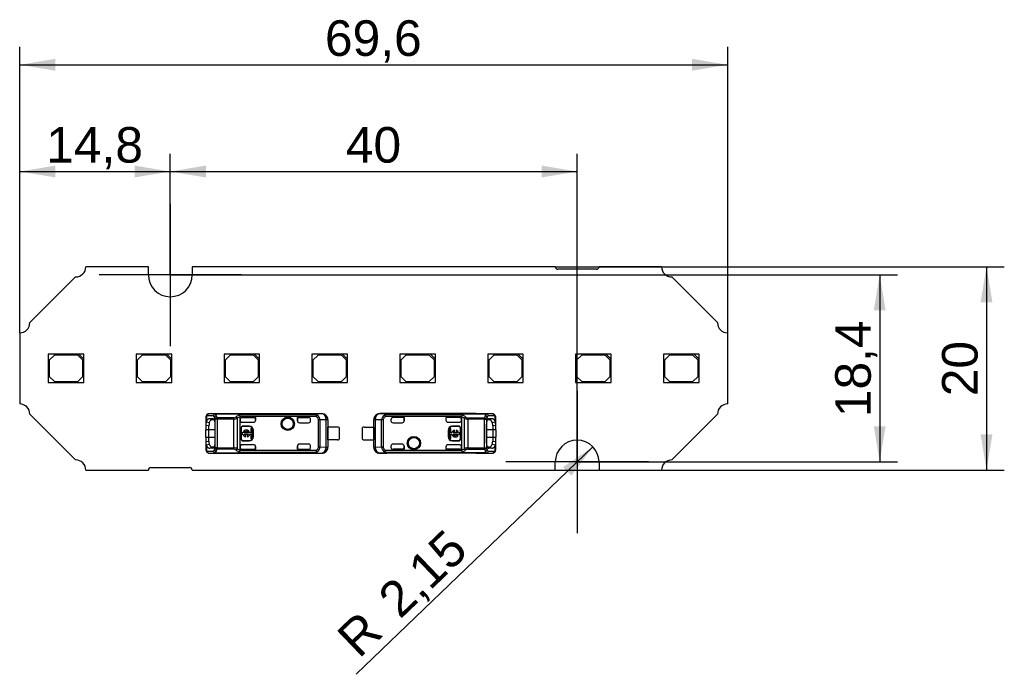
# Model space of a CAD drawing. Header units: millimetres. Extents: x 7 to 819, y 6 to 587.
# Tile 10 of 18: x 141 to 237, y 445 to 510. Entities that reach past the tile are written whole.
import ezdxf
from ezdxf.enums import TextEntityAlignment as Align
from ezdxf.lldxf.tags import DXFTag

# ---------------------------------------------------------------- set-up
doc = ezdxf.new("R2010")
doc.units = ezdxf.units.MM
doc.layers.add('Default', color=7, linetype='Continuous')
doc.layers.add('LINLED_70X20MM_2', color=7, linetype='Continuous')
doc.styles.add('SEACAD_Arial', font='arial.ttf')
tags = doc.linetypes.add('CENTER2', pattern=[28.575, 19.05, -3.175, 3.175, -3.175]).pattern_tags.tags
tags[10:11] = [DXFTag(74, 4), DXFTag(75, 0), DXFTag(340, '0'), DXFTag(46, 0.0), DXFTag(50, 0.0), DXFTag(44, 0.0), DXFTag(45, 0.0)]
tags[8:9] = [DXFTag(74, 4), DXFTag(75, 0), DXFTag(340, '0'), DXFTag(46, 0.0), DXFTag(50, 0.0), DXFTag(44, 0.0), DXFTag(45, 0.0)]
tags[6:7] = [DXFTag(74, 4), DXFTag(75, 0), DXFTag(340, '0'), DXFTag(46, 0.0), DXFTag(50, 0.0), DXFTag(44, 0.0), DXFTag(45, 0.0)]
tags[4:5] = [DXFTag(74, 4), DXFTag(75, 0), DXFTag(340, '0'), DXFTag(46, 0.0), DXFTag(50, 0.0), DXFTag(44, 0.0), DXFTag(45, 0.0)]
doc.dimstyles.new('ISO', dxfattribs={"dimtxt": 3.5, "dimasz": 3.5, "dimexe": 1.75, "dimexo": 0, "dimgap": 0.875, "dimtad": 1, "dimtxsty": 'SEACAD_Arial', "dimblk1": '_SE_FILLED', "dimblk2": '_SE_FILLED', "dimsah": 1, "dimcen": 1.75, "dimadec": 0, "dimazin": 0, "dimtfac": 0.5, "dimtdec": 3, "dimtmove": 0, "dimatfit": 3, "dimfxl": 1, "dimarcsym": 0})

# ---------------------------------------------------------------- blocks, each defined once
blk = doc.blocks.new('SEANNOT_GROUP19')
at = {"layer": 'Default', "color": 7, "linetype": 'CENTER2'}
for p, q in [((155.417, 491.546), (155.417, 477.546)), ((162.417, 484.546), (148.417, 484.546))]:
    blk.add_line(p, q, dxfattribs=at)
blk = doc.blocks.new('SEANNOT_GROUP20')
at = {"layer": 'Default', "color": 7, "linetype": 'CENTER2'}
for p, q in [((195.417, 473.146), (195.417, 459.146)), ((202.417, 466.146), (188.417, 466.146))]:
    blk.add_line(p, q, dxfattribs=at)
blk = doc.blocks.new('SE6')
at = {"layer": 'LINLED_70X20MM_2', "color": 7, "linetype": 'Continuous'}
for p, q in [((153.267, 485.346), (147.117, 485.346)), ((153.267, 484.546), (153.267, 485.346)), ((193.267, 485.346), (157.567, 485.346)), ((157.567, 485.346), (157.567, 484.546)), ((197.317, 485.096), (193.517, 485.096)), ((203.717, 485.346), (197.567, 485.346)), ((146.117, 484.346), (141.617, 479.846)), ((209.217, 479.846), (204.717, 484.346)), ((140.617, 478.846), (140.617, 471.846)), ((210.217, 471.846), (210.217, 478.846)), ((146.427, 476.746), (143.427, 476.746)), ((143.427, 476.746), (143.427, 473.946)), ((144.027, 476.646), (143.527, 476.146)), ((146.327, 476.646), (144.027, 476.646)), ((146.827, 476.146), (146.327, 476.646)), ((146.927, 476.746), (146.427, 476.746)), ((146.427, 476.746), (146.927, 476.246)), ((146.927, 476.246), (146.927, 476.746)), ((146.927, 473.946), (146.927, 476.246)), ((155.067, 476.746), (152.067, 476.746)), ((152.067, 476.746), (152.067, 473.946)), ((152.667, 476.646), (152.167, 476.146)), ((154.967, 476.646), (152.667, 476.646)), ((155.467, 476.146), (154.967, 476.646)), ((155.567, 476.746), (155.067, 476.746)), ((155.067, 476.746), (155.567, 476.246)), ((155.567, 476.246), (155.567, 476.746)), ((155.567, 473.946), (155.567, 476.246)), ((163.707, 476.746), (160.707, 476.746)), ((160.707, 476.746), (160.707, 473.946)), ((161.307, 476.646), (160.807, 476.146)), ((163.607, 476.646), (161.307, 476.646)), ((164.107, 476.146), (163.607, 476.646)), ((164.207, 476.746), (163.707, 476.746)), ((163.707, 476.746), (164.207, 476.246)), ((164.207, 476.246), (164.207, 476.746)), ((164.207, 473.946), (164.207, 476.246)), ((172.347, 476.746), (169.347, 476.746)), ((169.347, 476.746), (169.347, 473.946)), ((169.947, 476.646), (169.447, 476.146)), ((172.247, 476.646), (169.947, 476.646)), ((172.747, 476.146), (172.247, 476.646)), ((172.847, 476.746), (172.347, 476.746)), ((172.347, 476.746), (172.847, 476.246)), ((172.847, 476.246), (172.847, 476.746)), ((172.847, 473.946), (172.847, 476.246)), ((180.987, 476.746), (177.987, 476.746)), ((177.987, 476.746), (177.987, 473.946)), ((178.587, 476.646), (178.087, 476.146)), ((180.887, 476.646), (178.587, 476.646)), ((181.387, 476.146), (180.887, 476.646)), ((181.487, 476.746), (180.987, 476.746)), ((180.987, 476.746), (181.487, 476.246)), ((181.487, 476.246), (181.487, 476.746)), ((181.487, 473.946), (181.487, 476.246)), ((189.627, 476.746), (186.627, 476.746)), ((186.627, 476.746), (186.627, 473.946)), ((187.227, 476.646), (186.727, 476.146)), ((189.527, 476.646), (187.227, 476.646)), ((190.027, 476.146), (189.527, 476.646)), ((190.127, 476.746), (189.627, 476.746)), ((189.627, 476.746), (190.127, 476.246)), ((190.127, 476.246), (190.127, 476.746)), ((190.127, 473.946), (190.127, 476.246)), ((198.267, 476.746), (195.267, 476.746)), ((195.267, 476.746), (195.267, 473.946)), ((195.867, 476.646), (195.367, 476.146)), ((198.167, 476.646), (195.867, 476.646)), ((198.667, 476.146), (198.167, 476.646)), ((198.767, 476.746), (198.267, 476.746)), ((198.267, 476.746), (198.767, 476.246)), ((198.767, 476.246), (198.767, 476.746)), ((198.767, 473.946), (198.767, 476.246)), ((206.907, 476.746), (203.907, 476.746)), ((203.907, 476.746), (203.907, 473.946)), ((204.507, 476.646), (204.007, 476.146)), ((206.807, 476.646), (204.507, 476.646)), ((207.307, 476.146), (206.807, 476.646)), ((207.407, 476.746), (206.907, 476.746)), ((206.907, 476.746), (207.407, 476.246)), ((207.407, 476.246), (207.407, 476.746)), ((207.407, 473.946), (207.407, 476.246)), ((143.527, 476.146), (143.527, 474.546)), ((146.827, 474.546), (146.827, 476.146)), ((152.167, 476.146), (152.167, 474.546)), ((155.467, 474.546), (155.467, 476.146)), ((160.807, 476.146), (160.807, 474.546)), ((164.107, 474.546), (164.107, 476.146)), ((169.447, 476.146), (169.447, 474.546)), ((172.747, 474.546), (172.747, 476.146)), ((178.087, 476.146), (178.087, 474.546)), ((181.387, 474.546), (181.387, 476.146)), ((186.727, 476.146), (186.727, 474.546)), ((190.027, 474.546), (190.027, 476.146)), ((195.367, 476.146), (195.367, 474.546)), ((198.667, 474.546), (198.667, 476.146)), ((204.007, 476.146), (204.007, 474.546)), ((207.307, 474.546), (207.307, 476.146)), ((143.527, 474.546), (144.027, 474.046)), ((146.327, 474.046), (146.827, 474.546)), ((152.167, 474.546), (152.667, 474.046)), ((154.967, 474.046), (155.467, 474.546)), ((160.807, 474.546), (161.307, 474.046)), ((163.607, 474.046), (164.107, 474.546)), ((169.447, 474.546), (169.947, 474.046)), ((172.247, 474.046), (172.747, 474.546)), ((178.087, 474.546), (178.587, 474.046)), ((180.887, 474.046), (181.387, 474.546)), ((186.727, 474.546), (187.227, 474.046)), ((189.527, 474.046), (190.027, 474.546)), ((195.367, 474.546), (195.867, 474.046)), ((198.167, 474.046), (198.667, 474.546)), ((204.007, 474.546), (204.507, 474.046)), ((206.807, 474.046), (207.307, 474.546)), ((143.427, 473.946), (146.927, 473.946)), ((144.027, 474.046), (146.327, 474.046)), ((152.067, 473.946), (155.567, 473.946)), ((152.667, 474.046), (154.967, 474.046)), ((160.707, 473.946), (164.207, 473.946)), ((161.307, 474.046), (163.607, 474.046)), ((169.347, 473.946), (172.847, 473.946)), ((169.947, 474.046), (172.247, 474.046)), ((177.987, 473.946), (181.487, 473.946)), ((178.587, 474.046), (180.887, 474.046)), ((186.627, 473.946), (190.127, 473.946)), ((187.227, 474.046), (189.527, 474.046)), ((195.267, 473.946), (198.767, 473.946)), ((195.867, 474.046), (198.167, 474.046)), ((203.907, 473.946), (207.407, 473.946)), ((204.507, 474.046), (206.807, 474.046)), ((141.617, 470.846), (146.117, 466.346)), ((158.917, 470.49), (158.917, 469.743)), ((158.977, 470.646), (158.977, 470.092)), ((159.653, 470.673), (159.071, 470.687)), ((160.86, 470.887), (159.257, 470.887)), ((159.841, 470.873), (159.259, 470.887)), ((160.866, 470.887), (159.259, 470.887)), ((159.841, 470.873), (159.841, 470.867)), ((159.841, 470.873), (169.629, 470.873)), ((159.841, 470.867), (169.629, 470.867)), ((161.661, 470.488), (160.021, 470.488)), ((160.021, 470.488), (160.021, 470.362)), ((160.867, 470.896), (160.867, 470.887)), ((160.867, 470.896), (170.313, 470.896)), ((161.661, 470.362), (161.661, 470.488)), ((162.001, 470.439), (162.001, 467.453)), ((169.757, 470.782), (162.223, 470.782)), ((169.757, 470.602), (162.282, 470.602)), ((162.283, 470.302), (162.283, 470.584)), ((162.484, 470.502), (163.817, 470.502)), ((162.484, 470.502), (162.484, 470.501)), ((162.484, 470.501), (163.814, 470.501)), ((163.817, 470.502), (163.814, 470.501)), ((163.814, 470.251), (163.814, 470.501)), ((163.817, 470.256), (163.817, 470.502)), ((167.917, 470.502), (167.917, 470.196)), ((169.017, 470.502), (167.917, 470.502)), ((167.917, 470.502), (167.919, 470.501)), ((167.919, 470.196), (167.919, 470.501)), ((167.919, 470.501), (169.017, 470.501)), ((169.017, 470.501), (169.017, 470.502)), ((170.301, 470.88), (169.629, 470.873)), ((169.629, 470.867), (169.629, 470.873)), ((169.757, 470.782), (169.757, 470.602)), ((169.757, 470.602), (169.842, 470.768)), ((170.303, 470.88), (170.313, 470.896)), ((185.467, 470.896), (176.021, 470.896)), ((176.021, 470.896), (176.031, 470.88)), ((176.705, 470.873), (176.032, 470.88)), ((176.491, 470.768), (176.577, 470.602)), ((184.11, 470.782), (176.577, 470.782)), ((176.577, 470.602), (176.577, 470.782)), ((184.052, 470.602), (176.577, 470.602)), ((176.705, 470.873), (186.493, 470.873)), ((176.705, 470.873), (176.705, 470.867)), ((186.493, 470.867), (176.705, 470.867)), ((178.417, 470.502), (177.317, 470.502)), ((177.317, 470.502), (177.317, 470.501)), ((178.414, 470.501), (177.317, 470.501)), ((178.417, 470.502), (178.414, 470.501)), ((178.414, 470.501), (178.414, 470.196)), ((178.417, 470.196), (178.417, 470.502)), ((183.85, 470.502), (182.517, 470.502)), ((182.517, 470.502), (182.519, 470.501)), ((182.517, 470.502), (182.517, 470.256)), ((183.85, 470.501), (182.519, 470.501)), ((182.519, 470.501), (182.519, 470.247)), ((183.85, 470.501), (183.85, 470.502)), ((184.05, 470.584), (184.052, 470.602)), ((184.05, 470.584), (184.05, 470.302)), ((184.333, 467.453), (184.333, 470.439)), ((184.673, 470.488), (186.313, 470.488)), ((185.467, 470.887), (185.467, 470.896)), ((187.074, 470.887), (185.468, 470.887)), ((187.077, 470.887), (185.473, 470.887)), ((186.313, 470.362), (186.313, 470.488)), ((187.074, 470.887), (186.493, 470.873)), ((186.493, 470.867), (186.493, 470.873)), ((187.262, 470.687), (186.681, 470.673)), ((187.356, 470.092), (187.356, 470.646)), ((187.417, 469.743), (187.417, 470.49)), ((204.717, 466.346), (209.217, 470.846)), ((159.217, 469.702), (158.917, 469.743)), ((158.917, 469.743), (158.917, 469.296)), ((158.977, 470.091), (159.259, 470.018)), ((159.217, 469.296), (159.217, 469.702)), ((159.262, 470.411), (159.59, 470.409)), ((159.262, 470.411), (159.545, 470.309)), ((159.545, 470.309), (159.711, 470.308)), ((159.655, 470.385), (159.59, 470.409)), ((159.813, 469.796), (159.813, 468.096)), ((159.833, 467.531), (159.833, 470.362)), ((160.021, 470.362), (159.833, 470.362)), ((161.661, 470.362), (160.021, 470.362)), ((160.021, 470.362), (160.021, 467.531)), ((161.661, 467.53), (161.661, 470.362)), ((162.283, 470.302), (162.283, 470.256)), ((162.283, 470.302), (162.283, 470.301)), ((162.283, 467.636), (162.283, 470.256)), ((162.483, 470.056), (163.617, 470.056)), ((162.583, 469.673), (162.583, 469.646)), ((163.183, 469.673), (162.583, 469.673)), ((163.183, 469.646), (162.583, 469.646)), ((163.183, 469.646), (163.183, 469.673)), ((163.814, 470.251), (163.817, 470.256)), ((167.917, 470.196), (167.919, 470.196)), ((168.117, 469.996), (169.017, 469.996)), ((169.217, 470.196), (169.217, 470.302)), ((169.984, 467.619), (169.984, 470.273)), ((170.138, 470.273), (169.984, 470.273)), ((170.76, 470.28), (170.138, 470.273)), ((170.138, 470.273), (170.138, 467.619)), ((170.9, 470.28), (170.76, 470.28)), ((170.76, 467.613), (170.76, 470.28)), ((170.917, 470.296), (170.9, 470.28)), ((170.9, 470.28), (170.9, 467.613)), ((170.915, 468.321), (170.915, 469.571)), ((171.867, 469.571), (170.915, 469.571)), ((170.917, 470.296), (170.917, 469.571)), ((172.017, 469.521), (172.017, 468.371)), ((174.317, 468.371), (174.317, 469.521)), ((174.467, 469.571), (175.419, 469.571)), ((175.417, 469.571), (175.417, 470.296)), ((175.433, 470.28), (175.417, 470.296)), ((175.419, 469.571), (175.419, 468.321)), ((175.574, 470.28), (175.433, 470.28)), ((175.433, 467.613), (175.433, 470.28)), ((176.196, 470.273), (175.574, 470.28)), ((175.574, 470.28), (175.574, 467.613)), ((176.196, 467.619), (176.196, 470.273)), ((176.349, 470.273), (176.196, 470.273)), ((176.349, 470.273), (176.349, 467.619)), ((177.117, 470.302), (177.117, 470.196)), ((177.317, 469.996), (178.217, 469.996)), ((178.414, 470.196), (178.417, 470.196)), ((182.517, 470.256), (182.519, 470.247)), ((182.717, 470.056), (183.85, 470.056)), ((183.15, 469.673), (183.15, 469.646)), ((183.75, 469.673), (183.15, 469.673)), ((183.75, 469.646), (183.15, 469.646)), ((183.75, 469.646), (183.75, 469.673)), ((184.05, 470.256), (184.05, 470.302)), ((184.05, 470.302), (184.05, 470.301)), ((184.05, 470.256), (184.05, 467.636)), ((184.673, 470.362), (184.673, 467.53)), ((186.313, 470.362), (184.673, 470.362)), ((186.313, 470.362), (186.501, 470.362)), ((186.313, 467.53), (186.313, 470.362)), ((186.501, 470.362), (186.501, 467.53)), ((186.521, 468.096), (186.521, 469.796)), ((186.621, 470.308), (186.789, 470.309)), ((186.743, 470.409), (186.689, 470.389)), ((186.743, 470.409), (187.071, 470.411)), ((186.789, 470.309), (187.071, 470.411)), ((187.075, 470.017), (187.357, 470.09)), ((187.417, 469.743), (187.117, 469.702)), ((187.117, 469.702), (187.117, 469.296)), ((187.417, 469.296), (187.417, 469.743)), ((159.217, 469.296), (158.917, 469.296)), ((158.917, 468.596), (158.917, 469.296)), ((158.917, 468.596), (159.217, 468.596)), ((158.917, 468.596), (158.917, 468.149)), ((159.813, 469.296), (159.217, 469.296)), ((159.217, 468.596), (159.217, 469.296)), ((159.217, 468.596), (159.813, 468.596)), ((159.217, 468.19), (159.217, 468.596)), ((162.383, 469.446), (162.357, 469.446)), ((162.357, 469.446), (162.357, 468.446)), ((162.383, 469.446), (162.383, 468.446)), ((162.568, 469.012), (162.464, 469.012)), ((162.464, 469.012), (162.464, 468.88)), ((162.464, 468.88), (162.568, 468.88)), ((163.105, 469.012), (162.692, 469.012)), ((162.692, 468.88), (163.105, 468.88)), ((162.816, 468.619), (162.816, 468.746)), ((162.981, 468.746), (162.981, 468.619)), ((163.332, 469.012), (163.229, 469.012)), ((163.229, 468.88), (163.332, 468.88)), ((163.464, 469.44), (163.332, 469.44)), ((163.332, 469.44), (163.332, 469.012)), ((163.332, 468.88), (163.332, 468.452)), ((163.464, 468.452), (163.464, 469.44)), ((163.61, 469.246), (163.583, 469.246)), ((163.583, 468.646), (163.583, 469.246)), ((163.583, 468.646), (163.61, 468.646)), ((163.61, 468.646), (163.61, 469.246)), ((182.75, 469.246), (182.724, 469.246)), ((182.724, 469.246), (182.724, 468.646)), ((182.724, 468.646), (182.75, 468.646)), ((182.75, 469.246), (182.75, 468.646)), ((183.002, 469.44), (182.869, 469.44)), ((182.869, 469.44), (182.869, 468.452)), ((183.002, 469.012), (183.002, 469.44)), ((183.104, 469.012), (183.002, 469.012)), ((183.002, 468.452), (183.002, 468.88)), ((183.002, 468.88), (183.104, 468.88)), ((183.641, 469.012), (183.228, 469.012)), ((183.228, 468.88), (183.641, 468.88)), ((183.352, 469.147), (183.352, 469.273)), ((183.518, 469.273), (183.518, 469.147)), ((183.869, 469.012), (183.766, 469.012)), ((183.766, 468.88), (183.869, 468.88)), ((183.869, 468.88), (183.869, 469.012)), ((183.977, 469.446), (183.95, 469.446)), ((183.95, 468.446), (183.95, 469.446)), ((183.977, 468.446), (183.977, 469.446)), ((187.117, 469.296), (186.521, 469.296)), ((186.521, 468.596), (187.117, 468.596)), ((187.417, 469.296), (187.117, 469.296)), ((187.117, 469.296), (187.117, 468.596)), ((187.117, 468.596), (187.417, 468.596)), ((187.117, 468.596), (187.117, 468.19)), ((187.417, 469.296), (187.417, 468.596)), ((187.417, 468.149), (187.417, 468.596)), ((158.917, 468.149), (159.217, 468.19)), ((158.917, 468.15), (158.917, 467.402)), ((159.259, 467.875), (158.977, 467.802)), ((158.977, 467.801), (158.977, 467.246)), ((159.545, 467.583), (159.262, 467.481)), ((159.712, 467.585), (159.545, 467.583)), ((160.021, 467.531), (159.833, 467.531)), ((160.021, 467.531), (160.021, 467.405)), ((160.021, 467.53), (161.661, 467.53)), ((162.283, 467.636), (162.283, 467.591)), ((162.283, 467.308), (162.283, 467.591)), ((162.283, 467.591), (162.283, 467.591)), ((162.357, 468.446), (162.383, 468.446)), ((163.617, 467.836), (162.483, 467.836)), ((162.583, 468.246), (162.583, 468.22)), ((162.583, 468.246), (163.183, 468.246)), ((162.583, 468.22), (163.183, 468.22)), ((163.183, 468.22), (163.183, 468.246)), ((163.332, 468.452), (163.464, 468.452)), ((163.814, 467.391), (163.814, 467.645)), ((163.817, 467.636), (163.814, 467.645)), ((163.817, 467.391), (163.817, 467.636)), ((167.919, 467.696), (167.917, 467.696)), ((167.917, 467.696), (167.917, 467.391)), ((167.919, 467.391), (167.919, 467.696)), ((169.017, 467.896), (168.117, 467.896)), ((169.217, 467.591), (169.217, 467.696)), ((169.984, 467.619), (170.138, 467.619)), ((170.138, 467.619), (170.76, 467.613)), ((170.76, 467.613), (170.9, 467.613)), ((170.9, 467.613), (170.917, 467.596)), ((171.867, 468.321), (170.915, 468.321)), ((170.917, 468.321), (170.917, 467.596)), ((174.467, 468.321), (175.419, 468.321)), ((175.417, 467.596), (175.417, 468.321)), ((175.417, 467.596), (175.433, 467.613)), ((175.433, 467.613), (175.574, 467.613)), ((175.574, 467.613), (176.196, 467.619)), ((176.196, 467.619), (176.349, 467.619)), ((177.117, 467.696), (177.117, 467.591)), ((178.217, 467.896), (177.317, 467.896)), ((178.417, 467.696), (178.414, 467.696)), ((178.414, 467.696), (178.414, 467.391)), ((178.417, 467.391), (178.417, 467.696)), ((182.519, 467.641), (182.517, 467.636)), ((182.517, 467.636), (182.517, 467.391)), ((182.519, 467.641), (182.519, 467.391)), ((183.85, 467.836), (182.717, 467.836)), ((182.869, 468.452), (183.002, 468.452)), ((183.15, 468.246), (183.15, 468.22)), ((183.15, 468.246), (183.75, 468.246)), ((183.15, 468.22), (183.75, 468.22)), ((183.75, 468.22), (183.75, 468.246)), ((183.95, 468.446), (183.977, 468.446)), ((184.05, 467.591), (184.05, 467.636)), ((184.05, 467.591), (184.05, 467.308)), ((184.05, 467.591), (184.05, 467.591)), ((184.673, 467.53), (186.313, 467.53)), ((184.673, 467.53), (184.673, 467.405)), ((186.313, 467.53), (186.501, 467.53)), ((186.313, 467.405), (186.313, 467.53)), ((186.789, 467.583), (186.623, 467.585)), ((187.072, 467.481), (186.789, 467.583)), ((187.357, 467.801), (187.075, 467.875)), ((187.117, 468.19), (187.417, 468.149)), ((187.356, 467.246), (187.356, 467.8)), ((187.417, 467.402), (187.417, 468.149)), ((159.071, 467.206), (159.653, 467.22)), ((159.257, 467.006), (160.86, 467.006)), ((159.259, 467.006), (159.841, 467.02)), ((159.259, 467.006), (160.866, 467.006)), ((159.59, 467.484), (159.262, 467.481)), ((159.59, 467.484), (159.645, 467.503)), ((159.841, 467.025), (159.841, 467.02)), ((159.841, 467.025), (169.629, 467.025)), ((169.629, 467.02), (159.841, 467.02)), ((161.661, 467.405), (160.021, 467.405)), ((160.867, 467.006), (160.867, 466.996)), ((160.867, 466.996), (170.313, 466.996)), ((162.224, 467.111), (169.757, 467.111)), ((162.283, 467.308), (162.282, 467.29)), ((162.282, 467.29), (169.757, 467.29)), ((162.483, 467.391), (163.814, 467.391)), ((162.483, 467.391), (162.483, 467.391)), ((162.483, 467.391), (163.817, 467.391)), ((163.817, 467.391), (163.814, 467.391)), ((167.917, 467.391), (167.919, 467.391)), ((167.917, 467.391), (169.017, 467.391)), ((167.919, 467.391), (169.017, 467.391)), ((169.017, 467.391), (169.017, 467.391)), ((169.629, 467.02), (169.629, 467.025)), ((169.629, 467.02), (170.301, 467.013)), ((169.757, 467.29), (169.757, 467.111)), ((169.842, 467.125), (169.757, 467.29)), ((170.313, 466.996), (170.303, 467.013)), ((176.031, 467.013), (176.021, 466.996)), ((185.467, 466.996), (176.021, 466.996)), ((176.032, 467.013), (176.705, 467.02)), ((176.577, 467.29), (176.491, 467.125)), ((176.577, 467.29), (184.052, 467.29)), ((176.577, 467.111), (176.577, 467.29)), ((176.577, 467.111), (184.111, 467.111)), ((186.493, 467.025), (176.705, 467.025)), ((176.705, 467.025), (176.705, 467.02)), ((186.493, 467.02), (176.705, 467.02)), ((177.317, 467.391), (177.317, 467.391)), ((177.317, 467.391), (178.417, 467.391)), ((178.414, 467.391), (177.317, 467.391)), ((178.417, 467.391), (178.414, 467.391)), ((183.85, 467.391), (182.517, 467.391)), ((182.517, 467.391), (182.519, 467.391)), ((183.85, 467.391), (182.519, 467.391)), ((183.85, 467.391), (183.85, 467.391)), ((184.673, 467.405), (186.313, 467.405)), ((185.467, 466.996), (185.467, 467.006)), ((185.468, 467.006), (187.074, 467.006)), ((185.473, 467.006), (187.077, 467.006)), ((186.493, 467.02), (186.493, 467.025)), ((186.493, 467.02), (187.074, 467.006)), ((186.678, 467.507), (186.744, 467.484)), ((186.681, 467.22), (187.262, 467.206)), ((187.072, 467.481), (186.743, 467.484)), ((153.517, 465.596), (157.317, 465.596)), ((193.267, 465.346), (193.267, 466.146)), ((197.567, 466.146), (197.567, 465.346)), ((147.117, 465.346), (153.267, 465.346)), ((157.567, 465.346), (193.267, 465.346)), ((197.567, 465.346), (203.717, 465.346))]:
    blk.add_line(p, q, dxfattribs=at)
for centre, radius in [((166.967, 469.896), 0.657), ((166.967, 469.896), 0.586), ((166.967, 469.896), 0.552), ((166.967, 469.896), 0.55), ((179.367, 467.996), 0.657), ((179.367, 467.996), 0.586), ((179.367, 467.996), 0.552), ((179.367, 467.996), 0.55)]:
    blk.add_circle(centre, radius, dxfattribs=at)
for centre, radius, start, end in [((146.117, 485.346), 1, 270, 0), ((193.517, 485.346), 0.25, 180, 270), ((197.317, 485.346), 0.25, 270, 0.00079), ((204.717, 485.346), 1, 180, 270), ((155.417, 484.546), 2.15, 180, 0), ((140.617, 479.846), 1, 270, 0), ((210.217, 479.846), 1, 180, 270), ((140.617, 470.846), 1, 0, 90), ((210.217, 470.846), 1, 90, 180), ((159.283, 470.533), 0.363, 133.63226, 182.49432), ((159.143, 470.67), 0.167, 132.12527, 188.16087), ((159.261, 470.553), 0.334, 89.18686, 133.96366), ((159.266, 470.692), 0.195, 92.0033, 181.51183), ((159.859, 470.661), 0.207, 95.14805, 176.89204), ((159.448, 470.393), 0.346, 26.17125, 53.85882), ((160.006, 470.457), 0.262, 102.95331, 160.27941), ((158.934, 470.108), 0.934, 15.76223, 27.93192), ((160.05, 470.24), 0.249, 96.82978, 150.72481), ((159.567, 470.565), 0.408, 21.24148, 47.86101), ((158.765, 470.201), 1.288, 12.85987, 23.40718), ((161.64, 470.855), 0.368, 273.1487, 312.17974), ((161.651, 471.191), 0.829, 270.69368, 294.97104), ((162.713, 469.574), 1.303, 112.115, 129.33242), ((162.769, 469.286), 1.386, 110.51311, 123.67494), ((161.812, 470.547), 0.473, 6.78592, 29.79899), ((169.766, 470.568), 0.213, 68.96315, 92.44927), ((169.555, 470.26), 0.583, 1.24518, 60.41511), ((170.3, 470.28), 0.6, 0.00436, 89.8384), ((176.033, 470.28), 0.6, 90.167, 179.99564), ((176.777, 470.262), 0.581, 119.46932, 178.87181), ((176.568, 470.568), 0.213, 87.55047, 111.03534), ((183.548, 469.254), 1.421, 56.48938, 69.32012), ((184.882, 470.432), 0.848, 155.66442, 168.41958), ((183.632, 469.592), 1.282, 50.58348, 68.14167), ((184.708, 470.258), 0.416, 128.94014, 154.24073), ((184.684, 471.197), 0.835, 245.11375, 269.21962), ((184.691, 470.851), 0.364, 227.61196, 267.05905), ((266.13, 470.401), 81.457, 179.93915, 180.02756), ((187.572, 470.2), 1.292, 156.61297, 167.13043), ((186.283, 470.24), 0.249, 29.26442, 83.18168), ((186.767, 470.565), 0.409, 132.16044, 158.76026), ((186.328, 470.457), 0.262, 19.73277, 77.04525), ((186.474, 470.661), 0.207, 3.11467, 84.83661), ((187.4, 470.108), 0.934, 152.08167, 164.248), ((186.885, 470.393), 0.346, 126.12971, 153.83769), ((187.072, 470.552), 0.334, 46.09501, 90.77583), ((187.068, 470.692), 0.195, 358.48003, 88.00094), ((187.038, 470.525), 0.377, 357.36866, 42.2043), ((159.648, 469.797), 0.733, 156.21905, 184.19615), ((160.331, 469.713), 1.114, 164.12524, 180.58266), ((162.583, 469.446), 0.226, 90, 180), ((162.583, 469.446), 0.2, 90, 180), ((163.183, 469.246), 0.426, 0, 90), ((163.183, 469.246), 0.4, 0, 90), ((169.017, 470.196), 0.2, 270, 0), ((171.867, 469.321), 0.25, 53.1301, 90), ((174.467, 469.321), 0.25, 90, 126.8699), ((177.317, 470.196), 0.2, 180, 270), ((183.15, 469.246), 0.426, 90, 180), ((183.15, 469.246), 0.4, 90, 180), ((183.75, 469.446), 0.226, 0, 90), ((183.75, 469.446), 0.2, 0, 90), ((186.14, 469.731), 0.978, 358.26847, 17.0288), ((186.687, 469.797), 0.731, 355.77317, 23.78079), ((162.899, 468.946), 0.337, 11.32726, 168.67274), ((162.899, 468.946), 0.337, 191.32726, 255.79581), ((162.899, 468.946), 0.217, 17.78466, 162.21534), ((162.899, 468.946), 0.217, 197.78466, 247.56802), ((162.899, 468.946), 0.337, 284.20419, 348.67274), ((162.899, 468.946), 0.217, 292.43198, 342.21534), ((163.183, 468.646), 0.4, 270, 0), ((163.183, 468.646), 0.426, 270, 0), ((183.15, 468.646), 0.426, 180, 270), ((183.15, 468.646), 0.4, 180, 270), ((183.435, 468.946), 0.337, 104.20419, 168.67274), ((183.435, 468.946), 0.337, 191.32726, 348.67274), ((183.435, 468.946), 0.217, 112.43198, 162.21534), ((183.435, 468.946), 0.217, 197.78466, 342.21534), ((183.435, 468.946), 0.337, 11.32726, 75.79581), ((183.435, 468.946), 0.217, 17.78466, 67.56802), ((159.646, 468.096), 0.731, 175.77317, 203.78079), ((160.194, 468.161), 0.978, 178.26847, 197.0288), ((158.934, 467.784), 0.934, 332.08167, 344.248), ((160.05, 467.652), 0.249, 209.26442, 263.18168), ((80.203, 467.491), 81.457, 359.93915, 0.02756), ((161.649, 466.696), 0.835, 65.11375, 89.21962), ((162.583, 468.446), 0.226, 180, 270), ((162.583, 468.446), 0.2, 180, 270), ((169.017, 467.696), 0.2, 0, 90), ((169.557, 467.631), 0.581, 299.46932, 358.87181), ((170.3, 467.613), 0.6, 270.167, 359.99564), ((171.867, 468.571), 0.25, 270, 306.8699), ((174.467, 468.571), 0.25, 233.1301, 270), ((176.033, 467.613), 0.6, 180.00436, 269.8384), ((176.779, 467.632), 0.583, 181.24518, 240.41511), ((177.317, 467.696), 0.2, 90, 180), ((183.75, 468.446), 0.2, 270, 360), ((183.75, 468.446), 0.226, 270, 360), ((184.683, 466.702), 0.829, 90.69368, 114.97104), ((186.283, 467.652), 0.249, 276.82978, 330.72481), ((187.399, 467.784), 0.934, 195.76223, 207.93192), ((186.003, 468.179), 1.114, 344.12524, 0.58266), ((186.686, 468.096), 0.733, 336.21905, 4.19615), ((195.417, 466.146), 2.15, 0, 180), ((159.295, 467.367), 0.377, 177.36866, 222.2043), ((159.261, 467.34), 0.334, 226.09501, 270.77583), ((159.266, 467.201), 0.195, 178.48003, 268.00094), ((159.449, 467.499), 0.346, 306.12971, 333.83769), ((159.859, 467.231), 0.207, 183.11467, 264.83661), ((160.006, 467.435), 0.262, 199.73277, 257.04525), ((159.566, 467.328), 0.409, 312.16044, 338.76026), ((158.762, 467.693), 1.292, 336.61297, 347.13043), ((161.642, 467.041), 0.364, 47.61196, 87.05905), ((161.626, 467.634), 0.416, 308.94014, 334.24073), ((162.701, 468.3), 1.282, 230.58348, 248.14167), ((162.785, 468.638), 1.421, 236.48938, 249.32012), ((161.451, 467.46), 0.848, 335.66442, 348.41958), ((169.766, 467.324), 0.213, 267.55047, 291.03534), ((176.568, 467.324), 0.213, 248.96315, 272.44927), ((183.564, 468.606), 1.386, 290.51311, 303.67494), ((184.521, 467.346), 0.473, 186.78592, 209.79899), ((183.62, 468.318), 1.303, 292.115, 309.33242), ((184.693, 467.038), 0.368, 93.1487, 132.17974), ((187.568, 467.691), 1.288, 192.85987, 203.40718), ((186.328, 467.435), 0.262, 282.95331, 340.27941), ((186.767, 467.328), 0.408, 201.24148, 227.86101), ((186.474, 467.231), 0.207, 275.14805, 356.89204), ((186.885, 467.499), 0.346, 206.17125, 233.85882), ((187.073, 467.34), 0.334, 269.18686, 313.96366), ((187.068, 467.201), 0.195, 272.0033, 1.51183), ((187.05, 467.359), 0.363, 313.63226, 2.49432), ((187.191, 467.223), 0.167, 312.12527, 8.16087), ((146.117, 465.346), 1, 0, 90), ((153.517, 465.346), 0.25, 90, 180), ((157.317, 465.346), 0.25, 0, 90), ((204.717, 465.346), 1, 90, 180)]:
    blk.add_arc(centre, radius, start, end, dxfattribs=at)
for centre, major_axis, ratio, start_param, end_param in [((159.069, 469.786), (0, -0.9), 0.34204, 3.132977, 3.443088), ((159.841, 470.673), (-0.005, -0.2), 0.939661, 3.16702, 4.734915), ((160.867, 470.296), (0, -0.6), 0.999962, 3.141593, 3.321066), ((162.483, 470.302), (0, -0.2), 0.999994, 3.140535, 4.712389), ((162.483, 470.301), (0, -0.2), 0.999994, 3.140004, 4.712389), ((169.017, 470.302), (0, -0.2), 0.999994, 1.570796, 3.141593), ((169.017, 470.301), (0, -0.2), 0.999994, 1.570796, 3.141593), ((170.3, 470.28), (0.006, -0.6), 0.766027, 1.56283, 3.125796), ((170.317, 470.296), (-0.424, -0.424), 0.999924, 2.356233, 3.933355), ((176.017, 470.296), (0.424, -0.424), 0.999924, 2.349833, 3.926953), ((176.033, 470.28), (0.006, 0.6), 0.766027, 0.015856, 1.578763), ((177.317, 470.302), (0, -0.2), 0.999994, 3.141593, 4.712389), ((177.317, 470.301), (0, -0.2), 0.999994, 3.141593, 4.712389), ((183.85, 470.302), (0, -0.2), 0.999994, 1.570796, 3.141593), ((183.85, 470.301), (0, -0.2), 0.999994, 1.570796, 3.141593), ((185.467, 470.296), (0, 0.6), 0.999962, 6.103712, 6.283185), ((186.493, 470.673), (-0.005, 0.2), 0.939661, 4.689876, 6.257716), ((187.264, 469.785), (-0.001, -0.902), 0.342128, 2.840741, 3.150375), ((187.169, 470.646), (-0.134, -0.148), 0.8975, 2.254603, 3.141199), ((162.483, 470.256), (0, -0.2), 0.999848, 4.712389, 6.283185), ((163.617, 470.256), (-0.141, -0.141), 0.999695, 0.785246, 2.356347), ((163.614, 470.254), (-0.141, -0.141), 0.999695, 1.570796, 2.343651), ((168.117, 470.196), (0.2, 0), 0.999848, 3.141593, 4.712389), ((168.119, 470.196), (0.2, 0), 0.999848, 3.141593, 4.712389), ((178.214, 470.196), (-0.2, 0), 0.999848, 1.570796, 3.141593), ((178.217, 470.196), (-0.2, 0), 0.999848, 1.570796, 3.141593), ((182.717, 470.256), (0.141, -0.141), 0.999695, 3.926839, 5.497939), ((182.719, 470.254), (0.141, -0.141), 0.999695, 3.9588, 4.712389), ((183.85, 470.256), (0, -0.2), 0.999848, 0, 1.570796), ((162.483, 467.636), (0, 0.2), 0.999848, 0, 1.570796), ((162.483, 467.591), (0, 0.2), 0.999994, 1.570796, 3.141593), ((162.483, 467.591), (0, 0.2), 0.999994, 1.570796, 3.141593), ((163.617, 467.636), (-0.141, 0.141), 0.999695, 3.926839, 5.497939), ((163.614, 467.639), (-0.141, 0.141), 0.999695, 3.9588, 4.712389), ((168.117, 467.696), (0.2, 0), 0.999848, 1.570796, 3.141593), ((168.119, 467.696), (0.2, 0), 0.999848, 1.570796, 3.141593), ((169.017, 467.591), (0, 0.2), 0.999994, 3.141593, 4.712389), ((169.017, 467.591), (0, 0.2), 0.999994, 3.141593, 4.712389), ((170.3, 467.613), (-0.006, -0.6), 0.766027, 0.015856, 1.578763), ((170.317, 467.596), (-0.424, 0.424), 0.999924, 2.349833, 3.926953), ((176.017, 467.596), (0.424, 0.424), 0.999924, 2.356233, 3.933355), ((176.033, 467.613), (-0.006, 0.6), 0.766027, 1.56283, 3.125796), ((177.317, 467.591), (0, 0.2), 0.999994, 1.570796, 3.141593), ((177.317, 467.591), (0, 0.2), 0.999994, 1.570796, 3.141593), ((178.214, 467.696), (-0.2, 0), 0.999848, 3.141593, 4.712389), ((178.217, 467.696), (-0.2, 0), 0.999848, 3.141593, 4.712389), ((182.717, 467.636), (0.141, 0.141), 0.999695, 0.785246, 2.356347), ((182.719, 467.639), (0.141, 0.141), 0.999695, 1.570796, 2.343651), ((183.85, 467.636), (0, 0.2), 0.999848, 4.712389, 6.283185), ((183.85, 467.591), (0, 0.2), 0.999994, 3.140535, 4.712389), ((183.85, 467.591), (0, 0.2), 0.999994, 3.140004, 4.712389), ((159.165, 467.246), (0.134, 0.148), 0.8975, 2.254603, 3.141199), ((159.069, 468.108), (0.001, 0.902), 0.342128, 2.840741, 3.150375), ((159.841, 467.22), (0.005, -0.2), 0.939661, 4.689876, 6.257716), ((160.867, 467.596), (0, -0.6), 0.999962, 6.103712, 6.283185), ((185.467, 467.596), (0, 0.6), 0.999962, 3.141593, 3.321066), ((186.493, 467.22), (0.005, 0.2), 0.939661, 3.16702, 4.734915), ((187.265, 468.106), (0, 0.9), 0.34204, 3.132977, 3.443088)]:
    blk.add_ellipse(centre, major_axis=major_axis, ratio=ratio, start_param=start_param, end_param=end_param, dxfattribs=at)
for points, degree, knots in [([(158.977, 470.646), (158.969, 470.639), (158.953, 470.626), (158.936, 470.599), (158.924, 470.568), (158.918, 470.532), (158.917, 470.504), (158.917, 470.49)], 3, [0, 0, 0, 0, 0.20636, 0.408491, 0.607418, 0.804218, 1, 1, 1, 1]), ([(169.629, 470.873), (169.643, 470.872), (169.671, 470.872), (169.709, 470.867), (169.742, 470.859), (169.777, 470.845), (169.813, 470.818), (169.832, 470.786), (169.842, 470.768)], 3, [0, 0, 0, 0, 0.120723, 0.235221, 0.34634, 0.457185, 0.682198, 1, 1, 1, 1]), ([(169.757, 470.782), (169.755, 470.793), (169.751, 470.815), (169.735, 470.838), (169.71, 470.854), (169.674, 470.864), (169.644, 470.866), (169.629, 470.867)], 3, [0, 0, 0, 0, 0.272042, 0.497908, 0.684926, 0.845835, 1, 1, 1, 1]), ([(176.491, 470.768), (176.498, 470.781), (176.512, 470.805), (176.538, 470.831), (176.57, 470.852), (176.623, 470.869), (176.677, 470.871), (176.705, 470.873)], 3, [0, 0, 0, 0, 0.225106, 0.406821, 0.546306, 0.765172, 1, 1, 1, 1]), ([(176.705, 470.867), (176.694, 470.867), (176.672, 470.865), (176.645, 470.86), (176.622, 470.852), (176.603, 470.841), (176.59, 470.826), (176.581, 470.807), (176.578, 470.79), (176.577, 470.782)], 3, [0, 0, 0, 0, 0.110474, 0.221192, 0.340028, 0.473427, 0.625996, 0.800833, 1, 1, 1, 1]), ([(187.417, 470.49), (187.416, 470.508), (187.415, 470.542), (187.404, 470.584), (187.386, 470.62), (187.367, 470.637), (187.357, 470.646)], 3, [0, 0, 0, 0, 0.244652, 0.491458, 0.742562, 1, 1, 1, 1]), ([(159.545, 470.309), (159.545, 470.309), (159.517, 470.309), (159.464, 470.296), (159.389, 470.237), (159.32, 470.146), (159.279, 470.06), (159.259, 470.018)], 3, [0, 0, 0, 0, 0.000046, 0.262507, 0.516593, 0.762391, 1, 1, 1, 1]), ([(159.59, 470.409), (159.683, 470.401), (159.748, 470.226), (159.812, 470.051), (159.813, 469.796)], 2, [0, 0, 0, 0.5, 0.5, 1, 1, 1]), ([(186.521, 469.796), (186.523, 470.049), (186.586, 470.226), (186.649, 470.405), (186.743, 470.409)], 2, [0, 0, 0, 0.5, 0.5, 1, 1, 1]), ([(187.075, 470.018), (187.064, 470.04), (187.044, 470.084), (187.01, 470.143), (186.972, 470.197), (186.931, 470.244), (186.887, 470.28), (186.839, 470.305), (186.806, 470.308), (186.789, 470.309)], 3, [0, 0, 0, 0, 0.117572, 0.243562, 0.37798, 0.520832, 0.672119, 0.831843, 1, 1, 1, 1]), ([(187.071, 470.411), (187.151, 470.412), (187.227, 470.327), (187.301, 470.244), (187.357, 470.092)], 2, [0, 0, 0, 0.5, 0.5, 1, 1, 1]), ([(159.262, 467.481), (159.183, 467.48), (159.107, 467.565), (159.033, 467.648), (158.977, 467.801)], 2, [0, 0, 0, 0.5, 0.5, 1, 1, 1]), ([(159.259, 467.875), (159.269, 467.853), (159.29, 467.808), (159.324, 467.749), (159.361, 467.695), (159.402, 467.648), (159.446, 467.612), (159.494, 467.588), (159.527, 467.585), (159.545, 467.583)], 3, [0, 0, 0, 0, 0.117572, 0.243562, 0.37798, 0.520832, 0.672119, 0.831843, 1, 1, 1, 1]), ([(159.813, 468.096), (159.81, 467.844), (159.748, 467.666), (159.685, 467.487), (159.59, 467.483)], 2, [0, 0, 0, 0.5, 0.5, 1, 1, 1]), ([(186.743, 467.483), (186.65, 467.491), (186.586, 467.666), (186.521, 467.841), (186.52, 468.096)], 2, [0, 0, 0, 0.5, 0.5, 1, 1, 1]), ([(186.789, 467.584), (186.789, 467.583), (186.816, 467.583), (186.87, 467.596), (186.945, 467.656), (187.013, 467.747), (187.054, 467.832), (187.075, 467.874)], 3, [0, 0, 0, 0, 0.000046, 0.262507, 0.516593, 0.762391, 1, 1, 1, 1]), ([(158.917, 467.402), (158.917, 467.385), (158.918, 467.35), (158.929, 467.308), (158.947, 467.272), (158.967, 467.255), (158.977, 467.246)], 3, [0, 0, 0, 0, 0.244652, 0.491458, 0.742562, 1, 1, 1, 1]), ([(169.842, 467.125), (169.835, 467.111), (169.821, 467.087), (169.796, 467.061), (169.764, 467.04), (169.71, 467.023), (169.657, 467.021), (169.629, 467.02)], 3, [0, 0, 0, 0, 0.225106, 0.406821, 0.546306, 0.765172, 1, 1, 1, 1]), ([(169.629, 467.025), (169.64, 467.026), (169.661, 467.027), (169.689, 467.033), (169.712, 467.04), (169.73, 467.051), (169.744, 467.066), (169.753, 467.086), (169.755, 467.102), (169.757, 467.111)], 3, [0, 0, 0, 0, 0.110474, 0.221192, 0.340028, 0.473427, 0.625996, 0.800833, 1, 1, 1, 1]), ([(176.705, 467.02), (176.69, 467.02), (176.662, 467.021), (176.624, 467.026), (176.592, 467.033), (176.556, 467.048), (176.521, 467.074), (176.502, 467.106), (176.491, 467.125)], 3, [0, 0, 0, 0, 0.120723, 0.235221, 0.34634, 0.457185, 0.682198, 1, 1, 1, 1]), ([(176.577, 467.111), (176.579, 467.099), (176.582, 467.078), (176.599, 467.054), (176.624, 467.039), (176.659, 467.029), (176.69, 467.026), (176.705, 467.025)], 3, [0, 0, 0, 0, 0.272042, 0.497908, 0.684926, 0.845835, 1, 1, 1, 1]), ([(187.356, 467.246), (187.365, 467.253), (187.381, 467.267), (187.398, 467.294), (187.409, 467.325), (187.416, 467.36), (187.416, 467.388), (187.417, 467.402)], 3, [0, 0, 0, 0, 0.20636, 0.408491, 0.607418, 0.804218, 1, 1, 1, 1])]:
    blk.add_open_spline(points, degree=degree, knots=knots, dxfattribs=at)
for points in [[(161.887, 470.582), (161.934, 470.548), (161.974, 470.497), (162.001, 470.439)], [(184.446, 467.31), (184.4, 467.344), (184.359, 467.396), (184.333, 467.453)]]:
    blk.add_rational_spline(points, [1.03323215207, 0.973772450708, 0.994102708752, 1.0942229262], degree=3, dxfattribs=at)
for points, degree in [([(162.282, 470.602), (162.282, 470.6), (162.283, 470.596), (162.283, 470.59), (162.283, 470.586), (162.283, 470.584)], 3), ([(169.984, 470.273), (169.984, 470.317), (169.966, 470.399), (169.886, 470.516), (169.805, 470.576), (169.757, 470.602)], 3), ([(176.577, 470.602), (176.529, 470.576), (176.448, 470.516), (176.368, 470.399), (176.35, 470.317), (176.349, 470.273)], 3), ([(158.977, 470.092), (159.094, 470.411), (159.262, 470.411)], 2), ([(169.757, 467.29), (169.805, 467.316), (169.886, 467.376), (169.966, 467.493), (169.984, 467.576), (169.984, 467.619)], 3), ([(176.349, 467.619), (176.35, 467.576), (176.368, 467.493), (176.448, 467.376), (176.529, 467.316), (176.577, 467.29)], 3), ([(187.357, 467.8), (187.239, 467.481), (187.072, 467.481)], 2), ([(184.052, 467.29), (184.051, 467.292), (184.051, 467.296), (184.05, 467.302), (184.05, 467.306), (184.05, 467.308)], 3)]:
    blk.add_open_spline(points, degree=degree, dxfattribs=at)
blk = doc.blocks.new('DMBLK35')
at = {"layer": 'Default', "linetype": 'Continuous'}
for points in [[(144.117, 495.295), (140.617, 494.712), (144.117, 494.128)], [(151.917, 495.295), (151.917, 494.128), (155.417, 494.712)]]:
    blk.add_hatch(color=7, dxfattribs=at).paths.add_polyline_path(points)
at = {"layer": 'Default', "color": 7, "linetype": 'Continuous'}
for p, q in [((140.617, 478.846), (140.617, 496.462)), ((155.417, 484.546), (155.417, 496.462)), ((140.617, 494.712), (155.417, 494.712))]:
    blk.add_line(p, q, dxfattribs=at)
at = {"layer": 'Default', "color": 7, "linetype": 'Continuous', "style": 'SEACAD_Arial'}
blk.add_text('14,8', height=3.5, dxfattribs=at).set_placement((143.223, 499.087), align=Align.TOP_LEFT)
blk = doc.blocks.new('_SE_FILLED')
at = {"color": 0}
blk.add_line((0, 0), (-1, 0), dxfattribs=at)
blk.add_solid([(0, 0), (-1, -0.1665), (-1, 0.1665), (0, 0)], dxfattribs=at)
blk = doc.blocks.new('DMBLK36')
at = {"layer": 'Default', "linetype": 'Continuous'}
for points in [[(158.917, 495.295), (155.417, 494.712), (158.917, 494.128)], [(191.917, 495.295), (191.917, 494.128), (195.417, 494.712)]]:
    blk.add_hatch(color=7, dxfattribs=at).paths.add_polyline_path(points)
at = {"layer": 'Default', "color": 7, "linetype": 'Continuous'}
for p, q in [((155.417, 484.546), (155.417, 496.462)), ((195.417, 466.146), (195.417, 496.462)), ((155.417, 494.712), (195.417, 494.712))]:
    blk.add_line(p, q, dxfattribs=at)
at = {"layer": 'Default', "color": 7, "linetype": 'Continuous', "style": 'SEACAD_Arial'}
blk.add_text('40', height=3.5, dxfattribs=at).set_placement((172.678, 499.087), align=Align.TOP_LEFT)
blk = doc.blocks.new('DMBLK37')
at = {"layer": 'Default', "linetype": 'Continuous'}
for points in [[(144.117, 505.795), (140.617, 505.212), (144.117, 504.628)], [(206.717, 505.795), (206.717, 504.628), (210.217, 505.212)]]:
    blk.add_hatch(color=7, dxfattribs=at).paths.add_polyline_path(points)
at = {"layer": 'Default', "color": 7, "linetype": 'Continuous'}
for p, q in [((140.617, 478.846), (140.617, 506.962)), ((210.217, 478.846), (210.217, 506.962)), ((140.617, 505.212), (210.217, 505.212))]:
    blk.add_line(p, q, dxfattribs=at)
at = {"layer": 'Default', "color": 7, "linetype": 'Continuous', "style": 'SEACAD_Arial'}
blk.add_text('69,6', height=3.5, dxfattribs=at).set_placement((170.623, 509.587), align=Align.TOP_LEFT)
blk = doc.blocks.new('DMBLK38')
at = {"layer": 'Default', "linetype": 'Continuous'}
for points in [[(225.744, 481.046), (225.161, 484.546), (224.577, 481.046)], [(225.744, 469.646), (224.577, 469.646), (225.161, 466.146)]]:
    blk.add_hatch(color=7, dxfattribs=at).paths.add_polyline_path(points)
at = {"layer": 'Default', "color": 7, "linetype": 'Continuous'}
for p, q in [((155.417, 484.546), (226.911, 484.546)), ((225.161, 484.546), (225.161, 466.146)), ((195.417, 466.146), (226.911, 466.146))]:
    blk.add_line(p, q, dxfattribs=at)
at = {"layer": 'Default', "color": 7, "linetype": 'Continuous', "style": 'SEACAD_Arial'}
blk.add_text('18,4', height=3.5, rotation=90, dxfattribs=at).set_placement((220.786, 470.553), align=Align.TOP_LEFT)
blk = doc.blocks.new('DMBLK39')
at = {"layer": 'Default', "linetype": 'Continuous'}
for points in [[(236.244, 481.846), (235.661, 485.346), (235.077, 481.846)], [(236.244, 468.846), (235.077, 468.846), (235.661, 465.346)]]:
    blk.add_hatch(color=7, dxfattribs=at).paths.add_polyline_path(points)
at = {"layer": 'Default', "color": 7, "linetype": 'Continuous'}
for p, q in [((193.267, 485.346), (237.411, 485.346)), ((235.661, 485.346), (235.661, 465.346)), ((193.267, 465.346), (237.411, 465.346))]:
    blk.add_line(p, q, dxfattribs=at)
at = {"layer": 'Default', "color": 7, "linetype": 'Continuous', "style": 'SEACAD_Arial'}
blk.add_text('20', height=3.5, rotation=90, dxfattribs=at).set_placement((231.286, 472.607), align=Align.TOP_LEFT)
blk = doc.blocks.new('DMBLK40')
at = {"layer": 'Default', "linetype": 'Continuous'}
blk.add_hatch(color=7, dxfattribs=at).paths.add_polyline_path([(194.039, 465.631), (194.848, 464.79), (196.966, 467.636)])
at = {"layer": 'Default', "color": 7, "linetype": 'Continuous'}
blk.add_line((173.691, 445.255), (196.966, 467.636), dxfattribs=at)
at = {"layer": 'Default', "color": 7, "linetype": 'Continuous', "style": 'SEACAD_Arial'}
for s, p in [('2,15', (175.578, 453.139)), ('R', (171.541, 449.257))]:
    blk.add_text(s, height=3.5, rotation=43.87826, dxfattribs=at).set_placement(p, align=Align.TOP_LEFT)

msp = doc.modelspace()

# ---------------------------------------------------------------- block references
at = {"layer": 'Default'}
for name in ['SEANNOT_GROUP19', 'SE6', 'SEANNOT_GROUP20']:
    msp.add_blockref(name, (0, 0), dxfattribs=at)

# ---------------------------------------------------------------- dimensions: what is measured, and where the dimension line sits
at = {"layer": 'Default', "color": 7, "linetype": 'Continuous'}
for base, p1, p2, angle, picture, middle, dimtype in [((140.617, 505.212), (140.617, 471.846), (210.217, 471.846), 0, 'DMBLK37', (175.417, 505.212), 161), ((235.661, 485.346), (193.267, 485.346), (193.267, 465.346), 270, 'DMBLK39', (235.661, 475.346), 161), ((225.161, 466.146), (155.417, 484.546), (195.417, 466.146), 90, 'DMBLK38', (225.161, 475.346), 160)]:
    dim = msp.add_linear_dim(base=base, p1=p1, p2=p2, angle=angle, text='\\A1;<>', dimstyle='ISO', dxfattribs=at)
    dim.commit()
    dim.dimension.update_dxf_attribs({"geometry": picture, "text_midpoint": middle, "dimtype": dimtype})
for base, p1, p2, picture, middle in [((155.417, 494.712), (140.617, 471.846), (155.417, 484.546), 'DMBLK35', (148.017, 494.712)), ((195.417, 494.712), (155.417, 484.546), (195.417, 466.146), 'DMBLK36', (175.417, 494.712))]:
    dim = msp.add_linear_dim(base=base, p1=p1, p2=p2, text='\\A1;<>', dimstyle='ISO', dxfattribs=at)
    dim.commit()
    dim.dimension.update_dxf_attribs({"geometry": picture, "text_midpoint": middle, "dimtype": 160})
dim = msp.add_radius_dim(center=(195.417, 466.146), mpoint=(196.966, 467.636), text='\\A1;<>', dimstyle='ISO', override={"dimtolj": 1}, dxfattribs=at)
dim.commit()
dim.dimension.update_dxf_attribs({"geometry": 'DMBLK40', "text_midpoint": (186.404, 457.479), "dimtype": 164})

doc.saveas('drawing.dxf')
